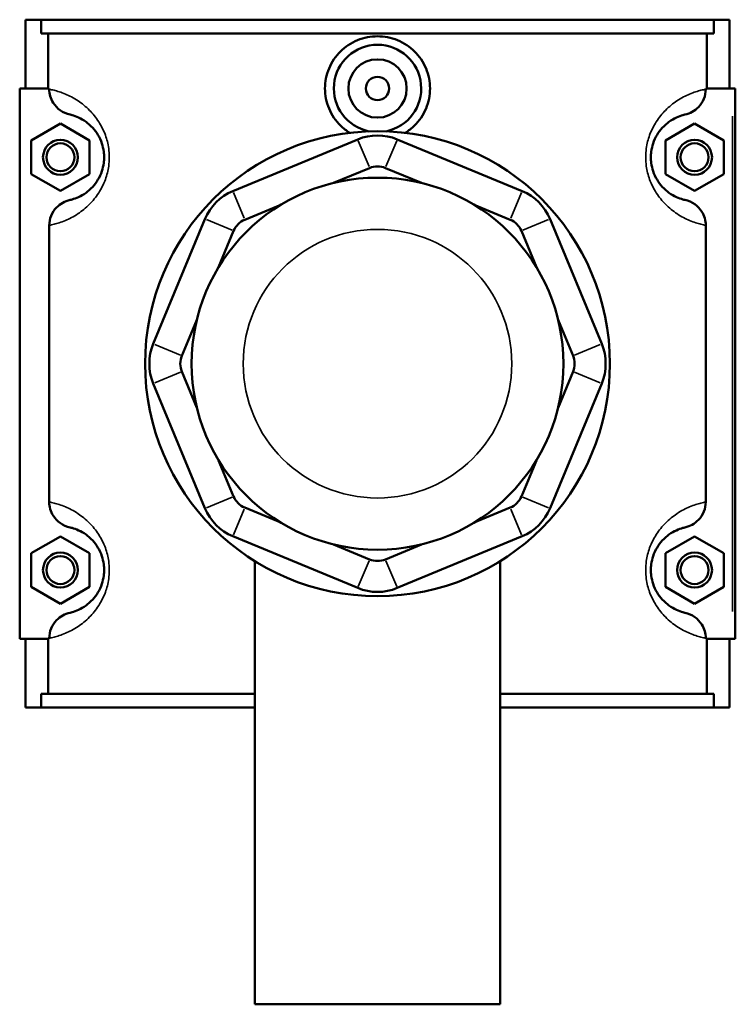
# Model space of a CAD drawing. Header units: inches. Extents: x -1.4 to 48.1, y -1.9 to 47.5.
# Tile 5 of 8: x 16.6 to 21.4, y 31.1 to 37.8. Entities that reach past the tile are written whole.
import ezdxf

# ---------------------------------------------------------------- set-up
doc = ezdxf.new("R2010")
doc.units = ezdxf.units.IN
doc.header["$MEASUREMENT"] = 0
doc.layers.add('Visible (ANSI)', color=7, linetype='Continuous', lineweight=50)
doc.layers.add('Visible Narrow (ANSI)', color=7, linetype='Continuous', lineweight=35)

msp = doc.modelspace()

# ---------------------------------------------------------------- linework, layer by layer
at = {"layer": 'Visible (ANSI)'}
for p, q in [((16.6419, 37.7792), (16.6419, 37.3142)), ((16.6419, 37.7792), (16.7481, 37.7792)), ((16.7481, 37.7792), (21.2956, 37.7792)), ((16.7481, 37.6862), (16.7481, 37.7792)), ((21.2956, 37.7792), (21.2956, 37.6862)), ((21.2956, 37.7792), (21.4019, 37.7792)), ((21.4019, 37.7792), (21.4019, 37.3142)), ((21.2956, 37.6862), (16.7481, 37.6862)), ((16.7943, 37.3142), (16.7943, 37.6862)), ((21.2494, 37.3142), (21.2494, 37.6862)), ((16.8024, 37.3142), (16.6025, 37.3142)), ((16.6025, 37.3142), (16.6025, 33.5942)), ((16.8024, 37.3142), (16.8024, 37.3094)), ((21.2413, 37.3094), (21.2413, 37.3142)), ((21.2413, 37.3142), (21.4215, 37.3142)), ((21.4215, 37.3142), (21.4412, 37.3142)), ((21.4412, 33.5942), (21.4412, 37.3142)), ((16.6812, 36.9628), (16.8781, 37.0765)), ((16.8781, 37.0765), (17.0749, 36.9628)), ((21.1656, 37.0765), (20.9688, 36.9628)), ((21.3625, 36.9628), (21.1656, 37.0765)), ((16.6812, 36.7355), (16.6812, 36.9628)), ((17.0749, 36.9628), (17.0749, 36.7355)), ((18.8882, 36.9703), (18.0443, 36.6207)), ((19.9994, 36.6207), (19.1555, 36.9703)), ((20.9688, 36.9628), (20.9688, 36.7355)), ((21.3625, 36.7355), (21.3625, 36.9628)), ((18.7245, 36.6757), (18.9684, 36.7767)), ((19.0753, 36.7767), (19.3192, 36.6757)), ((16.8781, 36.6219), (16.6812, 36.7355)), ((17.0749, 36.7355), (16.8781, 36.6219)), ((20.9688, 36.7355), (21.1656, 36.6219)), ((21.1656, 36.6219), (21.3625, 36.7355)), ((18.1245, 36.4272), (18.3684, 36.5282)), ((19.6753, 36.5282), (19.9192, 36.4272)), ((17.8553, 36.4317), (17.5058, 35.5878)), ((20.538, 35.5878), (20.1884, 36.4317)), ((16.8024, 36.389), (16.8024, 34.5194)), ((17.9479, 36.1076), (18.0489, 36.3516)), ((19.9948, 36.3516), (20.0959, 36.1076)), ((21.2413, 34.5194), (21.2413, 36.389)), ((17.6993, 35.5077), (17.8004, 35.7516)), ((20.2433, 35.7516), (20.3444, 35.5077)), ((17.8004, 35.1568), (17.6993, 35.4007)), ((20.3444, 35.4007), (20.2433, 35.1568)), ((17.5058, 35.3206), (17.8553, 34.4766)), ((20.1884, 34.4766), (20.538, 35.3206)), ((18.0489, 34.5568), (17.9479, 34.8008)), ((20.0959, 34.8008), (19.9948, 34.5568)), ((18.3684, 34.3802), (18.1245, 34.4812)), ((19.9192, 34.4812), (19.6753, 34.3802)), ((16.6812, 34.1728), (16.8781, 34.2865)), ((16.8781, 34.2865), (17.0749, 34.1728)), ((18.0443, 34.2877), (18.8882, 33.9381)), ((19.1555, 33.9381), (19.9994, 34.2877)), ((21.1656, 34.2865), (20.9688, 34.1728)), ((21.3625, 34.1728), (21.1656, 34.2865)), ((18.9684, 34.1317), (18.7245, 34.2327)), ((19.3192, 34.2327), (19.0753, 34.1317)), ((16.6812, 33.9455), (16.6812, 34.1728)), ((17.0749, 34.1728), (17.0749, 33.9455)), ((20.9688, 34.1728), (20.9688, 33.9455)), ((21.3625, 33.9455), (21.3625, 34.1728)), ((18.1931, 34.119), (18.1931, 31.1242)), ((19.8506, 34.119), (19.8506, 31.1242)), ((16.8781, 33.8319), (16.6812, 33.9455)), ((17.0749, 33.9455), (16.8781, 33.8319)), ((20.9688, 33.9455), (21.1656, 33.8319)), ((21.1656, 33.8319), (21.3625, 33.9455)), ((16.6025, 33.5942), (16.8024, 33.5942)), ((16.6419, 33.5942), (16.6419, 33.1292)), ((16.7943, 33.2222), (16.7943, 33.5942)), ((16.8024, 33.599), (16.8024, 33.5942)), ((21.2413, 33.5942), (21.2413, 33.599)), ((21.4215, 33.5942), (21.2413, 33.5942)), ((21.2494, 33.2222), (21.2494, 33.5942)), ((21.4019, 33.5942), (21.4019, 33.1292)), ((21.4412, 33.5942), (21.4215, 33.5942)), ((18.1931, 33.2222), (16.7481, 33.2222)), ((16.7481, 33.1292), (16.7481, 33.2222)), ((21.2956, 33.2222), (19.8506, 33.2222)), ((21.2956, 33.2222), (21.2956, 33.1292)), ((16.7481, 33.1292), (16.6419, 33.1292)), ((16.7481, 33.1292), (18.1931, 33.1292)), ((19.8506, 33.1292), (21.2956, 33.1292)), ((21.4019, 33.1292), (21.2956, 33.1292)), ((18.1931, 31.1242), (19.8506, 31.1242))]:
    msp.add_line(p, q, dxfattribs=at)
for centre, radius in [((19.0219, 37.3142), 0.1969), ((19.0219, 37.3142), 0.0787), ((19.0219, 35.4542), 1.5715), ((16.8781, 36.8492), 0.1181), ((16.8781, 36.8492), 0.0945), ((21.1656, 36.8492), 0.1181), ((21.1656, 36.8492), 0.0945), ((19.0219, 35.4542), 1.2572), ((16.8781, 34.0592), 0.1181), ((16.8781, 34.0592), 0.0945), ((21.1656, 34.0592), 0.1181), ((21.1656, 34.0592), 0.0945)]:
    msp.add_circle(centre, radius, dxfattribs=at)
for centre, radius, start, end in [((19.0219, 37.3142), 0.2953, 281.25207, 258.74793), ((19.0219, 36.6477), 0.3492, 67.5, 112.5), ((19.0219, 36.6477), 0.1397, 67.5, 112.5), ((18.1779, 36.2981), 0.3492, 112.5, 157.5), ((19.8658, 36.2981), 0.3492, 22.5, 67.5), ((18.1779, 36.2981), 0.1397, 112.5, 157.5), ((19.8658, 36.2981), 0.1397, 22.5, 67.5), ((17.8284, 35.4542), 0.3492, 157.5, 202.5), ((20.2153, 35.4542), 0.3492, 337.5, 22.5), ((17.8284, 35.4542), 0.1397, 157.5, 202.5), ((20.2153, 35.4542), 0.1397, 337.5, 22.5), ((18.1779, 34.6103), 0.1397, 202.5, 247.5), ((19.8658, 34.6103), 0.1397, 292.5, 337.5), ((18.1779, 34.6103), 0.3492, 202.5, 247.5), ((19.8658, 34.6103), 0.3492, 292.5, 337.5), ((19.0219, 34.2607), 0.1397, 247.5, 292.5), ((19.0219, 34.2607), 0.3492, 247.5, 292.5)]:
    msp.add_arc(centre, radius, start, end, dxfattribs=at)
for points, knots in [([(18.8345, 37.0144), (18.8111, 37.0289), (18.7898, 37.0459), (18.7396, 37.0955), (18.7122, 37.1351), (18.6757, 37.2222), (18.6666, 37.2696), (18.6666, 37.3588), (18.6757, 37.4062), (18.7122, 37.4933), (18.7396, 37.5329), (18.8027, 37.5954), (18.8426, 37.6224), (18.9299, 37.6582), (18.9774, 37.667), (19.0663, 37.667), (19.1138, 37.6582), (19.2011, 37.6224), (19.241, 37.5954), (19.3041, 37.5329), (19.3316, 37.4933), (19.3681, 37.4062), (19.3771, 37.3588), (19.3771, 37.3142)], [1.835834, 1.835834, 1.835834, 1.835834, 2.035297, 2.035297, 2.374881, 2.374881, 2.714465, 2.714465, 3.054049, 3.054049, 3.393633, 3.393633, 3.732665, 3.732665, 4.071698, 4.071698, 4.41073, 4.41073, 4.749762, 4.749762, 5.089346, 5.089346, 5.42893, 5.42893, 5.42893, 5.42893]), ([(16.8024, 37.3094), (16.8024, 37.2932), (16.8047, 37.2771), (16.8137, 37.246), (16.8204, 37.2312), (16.8415, 37.1974), (16.858, 37.1801), (16.8971, 37.1525), (16.9194, 37.1426), (16.943, 37.1373)], [-0.6114062, -0.6114062, -0.6114062, -0.6114062, -0.4880421, -0.4880421, -0.3645154, -0.3645154, -0.184164, -0.184164, 0, 0, 0, 0]), ([(19.3771, 37.3142), (19.3771, 37.2696), (19.3681, 37.2222), (19.3316, 37.1351), (19.3041, 37.0955), (19.254, 37.0459), (19.2326, 37.0289), (19.2092, 37.0144)], [0, 0, 0, 0, 0.339584, 0.339584, 0.679168, 0.679168, 0.8786311, 0.8786311, 0.8786311, 0.8786311]), ([(21.1007, 37.1373), (21.1179, 37.1411), (21.1344, 37.1474), (21.1652, 37.1645), (21.1793, 37.1753), (21.2074, 37.2042), (21.22, 37.2233), (21.2369, 37.265), (21.2413, 37.2871), (21.2413, 37.3094)], [-0.6108027, -0.6108027, -0.6108027, -0.6108027, -0.4770763, -0.4770763, -0.3427203, -0.3427203, -0.1698946, -0.1698946, 0, 0, 0, 0]), ([(16.943, 37.1373), (16.9472, 37.1363), (16.9518, 37.1352), (16.9692, 37.1304), (16.9841, 37.1254), (17.0162, 37.1107), (17.0331, 37.1015), (17.0656, 37.078), (17.0809, 37.065), (17.1084, 37.0349), (17.1206, 37.019), (17.1418, 36.9835), (17.1509, 36.9644), (17.1639, 36.9256), (17.1684, 36.9066), (17.1725, 36.8745), (17.1734, 36.8618), (17.1734, 36.8492), (17.1734, 36.8366), (17.1725, 36.8239), (17.1684, 36.7918), (17.1639, 36.7728), (17.1509, 36.734), (17.1418, 36.7149), (17.1206, 36.6794), (17.1084, 36.6635), (17.0809, 36.6334), (17.0656, 36.6204), (17.0331, 36.5969), (17.0162, 36.5877), (16.9841, 36.573), (16.9692, 36.568), (16.9518, 36.5632), (16.9472, 36.5621), (16.943, 36.5611)], [0.553667, 0.553667, 0.553667, 0.553667, 0.778803, 0.778803, 1.345193, 1.345193, 1.851654, 1.851654, 2.262205, 2.262205, 2.595706, 2.595706, 2.893033, 2.893033, 3.138035, 3.138035, 3.291162, 3.291162, 3.291162, 3.444288, 3.444288, 3.689291, 3.689291, 3.986618, 3.986618, 4.320119, 4.320119, 4.73067, 4.73067, 5.237131, 5.237131, 5.803521, 5.803521, 6.028657, 6.028657, 6.028657, 6.028657]), ([(21.1007, 36.5611), (21.0965, 36.5621), (21.0919, 36.5632), (21.0745, 36.568), (21.0596, 36.573), (21.0275, 36.5877), (21.0107, 36.5969), (20.9782, 36.6204), (20.9629, 36.6334), (20.9354, 36.6635), (20.9231, 36.6794), (20.9019, 36.7149), (20.8928, 36.734), (20.8798, 36.7728), (20.8753, 36.7918), (20.8712, 36.8239), (20.8704, 36.8366), (20.8704, 36.8492), (20.8704, 36.8618), (20.8712, 36.8745), (20.8753, 36.9066), (20.8798, 36.9256), (20.8928, 36.9644), (20.9019, 36.9835), (20.9231, 37.019), (20.9354, 37.0349), (20.9629, 37.065), (20.9782, 37.078), (21.0107, 37.1015), (21.0275, 37.1107), (21.0596, 37.1254), (21.0745, 37.1304), (21.0919, 37.1352), (21.0965, 37.1363), (21.1007, 37.1373)], [0.553665, 0.553665, 0.553665, 0.553665, 0.7788, 0.7788, 1.345189, 1.345189, 1.851653, 1.851653, 2.262204, 2.262204, 2.595705, 2.595705, 2.893032, 2.893032, 3.138034, 3.138034, 3.291161, 3.291161, 3.291161, 3.444287, 3.444287, 3.689289, 3.689289, 3.986616, 3.986616, 4.320117, 4.320117, 4.730668, 4.730668, 5.237133, 5.237133, 5.803522, 5.803522, 6.028656, 6.028656, 6.028656, 6.028656]), ([(16.943, 36.5611), (16.9258, 36.5573), (16.9093, 36.551), (16.8785, 36.5339), (16.8644, 36.5231), (16.8363, 36.4942), (16.8238, 36.4751), (16.8068, 36.4334), (16.8024, 36.4113), (16.8024, 36.389)], [-0.6108027, -0.6108027, -0.6108027, -0.6108027, -0.4770763, -0.4770763, -0.3427203, -0.3427203, -0.1698946, -0.1698946, 0, 0, 0, 0]), ([(21.2413, 36.389), (21.2413, 36.4052), (21.239, 36.4213), (21.23, 36.4524), (21.2233, 36.4672), (21.2022, 36.501), (21.1857, 36.5183), (21.1467, 36.5459), (21.1243, 36.5558), (21.1007, 36.5611)], [-0.6114062, -0.6114062, -0.6114062, -0.6114062, -0.4880421, -0.4880421, -0.3645154, -0.3645154, -0.184164, -0.184164, 0, 0, 0, 0]), ([(16.8024, 34.5194), (16.8024, 34.5032), (16.8047, 34.4871), (16.8137, 34.456), (16.8204, 34.4412), (16.8415, 34.4074), (16.858, 34.3901), (16.8971, 34.3625), (16.9194, 34.3526), (16.943, 34.3473)], [-0.6114062, -0.6114062, -0.6114062, -0.6114062, -0.4880421, -0.4880421, -0.3645154, -0.3645154, -0.184164, -0.184164, 0, 0, 0, 0]), ([(21.1007, 34.3473), (21.1179, 34.3511), (21.1344, 34.3574), (21.1652, 34.3745), (21.1793, 34.3853), (21.2074, 34.4142), (21.22, 34.4333), (21.2369, 34.475), (21.2413, 34.4971), (21.2413, 34.5194)], [-0.6108027, -0.6108027, -0.6108027, -0.6108027, -0.4770763, -0.4770763, -0.3427203, -0.3427203, -0.1698946, -0.1698946, 0, 0, 0, 0]), ([(16.943, 34.3473), (16.9472, 34.3463), (16.9518, 34.3452), (16.9692, 34.3404), (16.9841, 34.3354), (17.0162, 34.3207), (17.0331, 34.3115), (17.0656, 34.288), (17.0809, 34.275), (17.1084, 34.2449), (17.1206, 34.229), (17.1418, 34.1935), (17.1509, 34.1744), (17.1639, 34.1356), (17.1684, 34.1166), (17.1725, 34.0845), (17.1734, 34.0718), (17.1734, 34.0592), (17.1734, 34.0466), (17.1725, 34.0339), (17.1684, 34.0018), (17.1639, 33.9828), (17.1509, 33.944), (17.1418, 33.9249), (17.1206, 33.8894), (17.1084, 33.8735), (17.0809, 33.8434), (17.0656, 33.8304), (17.0331, 33.8069), (17.0162, 33.7977), (16.9841, 33.783), (16.9692, 33.778), (16.9518, 33.7732), (16.9472, 33.7721), (16.943, 33.7711)], [0.553667, 0.553667, 0.553667, 0.553667, 0.778802, 0.778802, 1.345192, 1.345192, 1.851654, 1.851654, 2.262205, 2.262205, 2.595706, 2.595706, 2.893033, 2.893033, 3.138035, 3.138035, 3.291162, 3.291162, 3.291162, 3.444288, 3.444288, 3.689291, 3.689291, 3.986618, 3.986618, 4.320119, 4.320119, 4.730669, 4.730669, 5.237132, 5.237132, 5.803522, 5.803522, 6.028657, 6.028657, 6.028657, 6.028657]), ([(21.1007, 33.7711), (21.0965, 33.7721), (21.0919, 33.7732), (21.0745, 33.778), (21.0596, 33.783), (21.0275, 33.7977), (21.0107, 33.8069), (20.9782, 33.8304), (20.9629, 33.8434), (20.9354, 33.8735), (20.9231, 33.8894), (20.9019, 33.9249), (20.8928, 33.944), (20.8798, 33.9828), (20.8753, 34.0018), (20.8712, 34.0339), (20.8704, 34.0466), (20.8704, 34.0592), (20.8704, 34.0718), (20.8712, 34.0845), (20.8753, 34.1166), (20.8798, 34.1356), (20.8928, 34.1744), (20.9019, 34.1935), (20.9231, 34.229), (20.9354, 34.2449), (20.9629, 34.275), (20.9782, 34.288), (21.0107, 34.3115), (21.0275, 34.3207), (21.0596, 34.3354), (21.0745, 34.3404), (21.0919, 34.3452), (21.0965, 34.3463), (21.1007, 34.3473)], [0.553334, 0.553334, 0.553334, 0.553334, 0.778454, 0.778454, 1.344832, 1.344832, 1.851325, 1.851325, 2.261878, 2.261878, 2.595374, 2.595374, 2.892701, 2.892701, 3.137703, 3.137703, 3.29083, 3.29083, 3.29083, 3.443956, 3.443956, 3.688958, 3.688958, 3.986285, 3.986285, 4.319781, 4.319781, 4.730334, 4.730334, 5.236827, 5.236827, 5.803205, 5.803205, 6.028325, 6.028325, 6.028325, 6.028325]), ([(16.943, 33.7711), (16.9258, 33.7673), (16.9093, 33.761), (16.8785, 33.7439), (16.8644, 33.7331), (16.8363, 33.7042), (16.8238, 33.6851), (16.8068, 33.6434), (16.8024, 33.6213), (16.8024, 33.599)], [-0.6108027, -0.6108027, -0.6108027, -0.6108027, -0.4770763, -0.4770763, -0.3427203, -0.3427203, -0.1698946, -0.1698946, 0, 0, 0, 0]), ([(21.2413, 33.599), (21.2413, 33.6152), (21.239, 33.6313), (21.23, 33.6624), (21.2233, 33.6772), (21.2022, 33.711), (21.1857, 33.7283), (21.1467, 33.7559), (21.1243, 33.7658), (21.1007, 33.7711)], [-0.6114062, -0.6114062, -0.6114062, -0.6114062, -0.4880421, -0.4880421, -0.3645154, -0.3645154, -0.184164, -0.184164, 0, 0, 0, 0])]:
    msp.add_open_spline(points, degree=3, knots=knots, dxfattribs=at)
at = {"layer": 'Visible Narrow (ANSI)'}
for p, q in [((21.4215, 37.1282), (21.4215, 33.7802)), ((18.9644, 36.7864), (18.8922, 36.9606)), ((19.0793, 36.7864), (19.1515, 36.9606)), ((18.0483, 36.6111), (18.1205, 36.4368)), ((19.9232, 36.4368), (19.9954, 36.6111)), ((18.0392, 36.3556), (17.865, 36.4277)), ((20.0045, 36.3556), (20.1787, 36.4277)), ((17.6897, 35.5117), (17.5154, 35.5838)), ((20.3541, 35.5117), (20.5283, 35.5838)), ((17.6897, 35.3967), (17.5154, 35.3246)), ((20.3541, 35.3967), (20.5283, 35.3246)), ((18.0392, 34.5528), (17.865, 34.4807)), ((20.0045, 34.5528), (20.1787, 34.4807)), ((18.1205, 34.4716), (18.0483, 34.2973)), ((19.9232, 34.4716), (19.9954, 34.2973)), ((18.9644, 34.122), (18.8922, 33.9478)), ((19.0793, 34.122), (19.1515, 33.9478))]:
    msp.add_line(p, q, dxfattribs=at)
msp.add_circle((19.0219, 35.4542), 0.908, dxfattribs=at)
for points, knots in [([(16.8024, 36.389), (16.812, 36.3909), (16.8228, 36.3932), (16.8565, 36.4018), (16.8822, 36.4096), (16.9375, 36.433), (16.9666, 36.4477), (17.0226, 36.4851), (17.049, 36.5058), (17.0964, 36.5537), (17.1175, 36.5789), (17.154, 36.6355), (17.1697, 36.6659), (17.1922, 36.7277), (17.1999, 36.7579), (17.2071, 36.809), (17.2085, 36.8291), (17.2085, 36.8492), (17.2085, 36.8693), (17.2071, 36.8894), (17.1999, 36.9405), (17.1922, 36.9707), (17.1697, 37.0325), (17.154, 37.0629), (17.1175, 37.1195), (17.0964, 37.1447), (17.049, 37.1926), (17.0226, 37.2133), (16.9666, 37.2507), (16.9375, 37.2653), (16.8822, 37.2888), (16.8565, 37.2966), (16.8228, 37.3052), (16.812, 37.3075), (16.8024, 37.3094)], [-6.12408, -6.12408, -6.12408, -6.12408, -5.803521, -5.803521, -5.237131, -5.237131, -4.73067, -4.73067, -4.320119, -4.320119, -3.986618, -3.986618, -3.689291, -3.689291, -3.444288, -3.444288, -3.291162, -3.291162, -3.291162, -3.138035, -3.138035, -2.893033, -2.893033, -2.595706, -2.595706, -2.262205, -2.262205, -1.851654, -1.851654, -1.345193, -1.345193, -0.778803, -0.778803, -0.458244, -0.458244, -0.458244, -0.458244]), ([(21.2413, 37.3094), (21.2318, 37.3075), (21.2209, 37.3052), (21.1872, 37.2966), (21.1615, 37.2888), (21.1062, 37.2653), (21.0771, 37.2507), (21.0211, 37.2133), (20.9947, 37.1926), (20.9473, 37.1447), (20.9262, 37.1195), (20.8897, 37.0629), (20.874, 37.0325), (20.8515, 36.9707), (20.8438, 36.9405), (20.8367, 36.8894), (20.8352, 36.8693), (20.8352, 36.8492), (20.8352, 36.8291), (20.8367, 36.809), (20.8438, 36.7579), (20.8515, 36.7277), (20.874, 36.6659), (20.8897, 36.6355), (20.9262, 36.5789), (20.9473, 36.5537), (20.9947, 36.5058), (21.0211, 36.4851), (21.0771, 36.4477), (21.1062, 36.433), (21.1615, 36.4096), (21.1872, 36.4018), (21.2209, 36.3932), (21.2318, 36.3909), (21.2413, 36.389)], [-6.124078, -6.124078, -6.124078, -6.124078, -5.803522, -5.803522, -5.237133, -5.237133, -4.730668, -4.730668, -4.320117, -4.320117, -3.986616, -3.986616, -3.689289, -3.689289, -3.444287, -3.444287, -3.291161, -3.291161, -3.291161, -3.138034, -3.138034, -2.893032, -2.893032, -2.595705, -2.595705, -2.262204, -2.262204, -1.851653, -1.851653, -1.345189, -1.345189, -0.7788, -0.7788, -0.458243, -0.458243, -0.458243, -0.458243]), ([(16.8024, 33.599), (16.812, 33.6009), (16.8228, 33.6032), (16.8565, 33.6118), (16.8822, 33.6196), (16.9375, 33.643), (16.9666, 33.6577), (17.0226, 33.6951), (17.049, 33.7158), (17.0964, 33.7637), (17.1175, 33.7889), (17.154, 33.8455), (17.1697, 33.8759), (17.1922, 33.9377), (17.1999, 33.9679), (17.2071, 34.019), (17.2085, 34.0391), (17.2085, 34.0592), (17.2085, 34.0793), (17.2071, 34.0994), (17.1999, 34.1505), (17.1922, 34.1807), (17.1697, 34.2425), (17.154, 34.2729), (17.1175, 34.3295), (17.0964, 34.3547), (17.049, 34.4026), (17.0226, 34.4233), (16.9666, 34.4607), (16.9375, 34.4753), (16.8822, 34.4988), (16.8565, 34.5066), (16.8228, 34.5152), (16.812, 34.5175), (16.8024, 34.5194)], [-6.124079, -6.124079, -6.124079, -6.124079, -5.803522, -5.803522, -5.237132, -5.237132, -4.730669, -4.730669, -4.320119, -4.320119, -3.986618, -3.986618, -3.689291, -3.689291, -3.444288, -3.444288, -3.291162, -3.291162, -3.291162, -3.138035, -3.138035, -2.893033, -2.893033, -2.595706, -2.595706, -2.262205, -2.262205, -1.851654, -1.851654, -1.345192, -1.345192, -0.778802, -0.778802, -0.458244, -0.458244, -0.458244, -0.458244]), ([(21.2413, 34.5194), (21.2318, 34.5175), (21.2209, 34.5152), (21.1872, 34.5066), (21.1615, 34.4988), (21.1062, 34.4753), (21.0771, 34.4607), (21.0211, 34.4233), (20.9947, 34.4026), (20.9473, 34.3547), (20.9262, 34.3295), (20.8897, 34.2729), (20.874, 34.2425), (20.8515, 34.1807), (20.8438, 34.1505), (20.8367, 34.0994), (20.8352, 34.0793), (20.8352, 34.0592), (20.8352, 34.0391), (20.8367, 34.019), (20.8438, 33.9679), (20.8515, 33.9377), (20.874, 33.8759), (20.8897, 33.8455), (20.9262, 33.7889), (20.9473, 33.7637), (20.9947, 33.7158), (21.0211, 33.6951), (21.0771, 33.6577), (21.1062, 33.643), (21.1615, 33.6196), (21.1872, 33.6118), (21.2209, 33.6032), (21.2318, 33.6009), (21.2413, 33.599)], [-6.123747, -6.123747, -6.123747, -6.123747, -5.803205, -5.803205, -5.236827, -5.236827, -4.730334, -4.730334, -4.319781, -4.319781, -3.986285, -3.986285, -3.688958, -3.688958, -3.443956, -3.443956, -3.29083, -3.29083, -3.29083, -3.137703, -3.137703, -2.892701, -2.892701, -2.595374, -2.595374, -2.261878, -2.261878, -1.851325, -1.851325, -1.344832, -1.344832, -0.778454, -0.778454, -0.457912, -0.457912, -0.457912, -0.457912])]:
    msp.add_open_spline(points, degree=3, knots=knots, dxfattribs=at)

doc.saveas('drawing.dxf')
